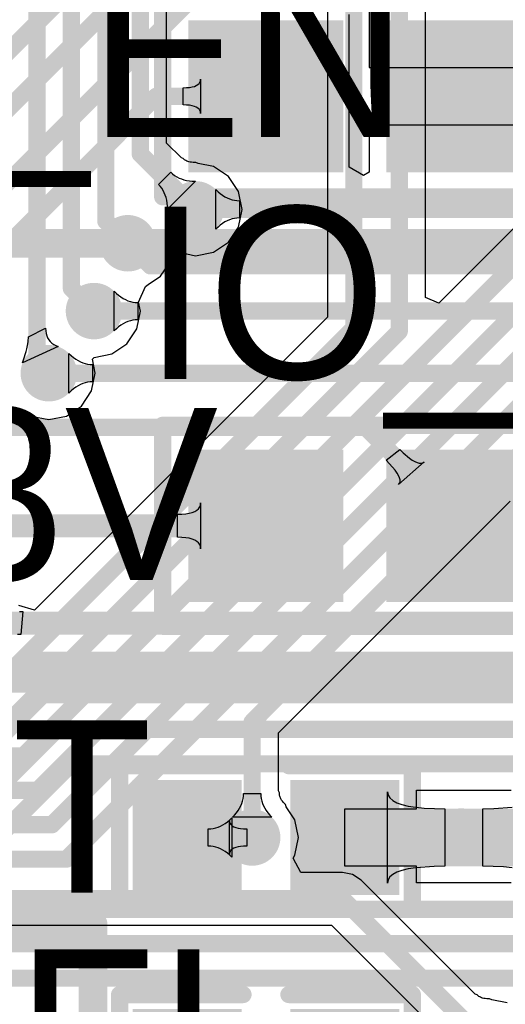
# Model space of a CAD drawing. Header units: millimetres. Extents: x 6.03 to 8.53, y 10.22 to 11.81.
# Tile 36 of 58: x 7.76 to 7.92, y 10.41 to 10.76. Entities that reach past the tile are written whole.
import ezdxf

# ---------------------------------------------------------------- set-up
doc = ezdxf.new("R2010")
doc.units = ezdxf.units.MM
doc.header["$MEASUREMENT"] = 0
for name, color, linetype in [('BottomLayer', 5, 'Continuous'), ('BottomOverlay', 54, 'Continuous'), ('MultiLayer', 9, 'Continuous'), ('TopLayer', 1, 'Continuous'), ('TopOverlay', 2, 'Continuous'), ('TopPaste', 8, 'Continuous'), ('TopSolder', 216, 'Continuous')]:
    doc.layers.add(name, color=color, linetype=linetype)

# ---------------------------------------------------------------- blocks, each defined once
blk = doc.blocks.new('CM4_2_B_4')
at = {"layer": 'BottomOverlay', "const_width": 0.01}
for points in [[(-0.44083, 0.76654), (-0.44083, 0.57754)], [(0.44117, 0.57754), (-0.44083, 0.57754)]]:
    blk.add_lwpolyline(points, dxfattribs=at)
at = {"layer": 'BottomOverlay', "const_width": 0.005}
blk.add_lwpolyline([(-0.44333, 0.57754, 1), (-0.43833, 0.57754, 1)], format="xyb", close=True, dxfattribs=at)
blk.add_lwpolyline([(-0.44333, 0.57754, 1), (-0.43833, 0.57754, 1)], format="xyb", close=True, dxfattribs=at)
blk = doc.blocks.new('0603_3JMP_19')
at = {"layer": 'TopLayer'}
for points in [[(-0.0225, 0.092), (-0.0225, 0.046), (0.0225, 0.092), (0.0225, 0.046)], [(-0.0225, 0.023), (-0.0225, -0.023), (0.0225, 0.023), (0.0225, -0.023)], [(-0.0225, -0.046), (-0.0225, -0.092), (0.0225, -0.046), (0.0225, -0.092)]]:
    blk.add_solid(points, dxfattribs=at)
at = {"layer": 'TopOverlay', "const_width": 0.00598}
for points in [[(-0.035, 0.105), (0.035, 0.105)], [(-0.035, 0.105), (-0.035, -0.105)], [(0.035, 0.105), (0.035, -0.105)], [(-0.035, -0.105), (0.035, -0.105)]]:
    blk.add_lwpolyline(points, dxfattribs=at)
at = {"layer": 'TopOverlay', "const_width": 0.00299}
for points in [[(-0.0365, 0.105, 1), (-0.0335, 0.105, 1)], [(-0.0365, 0.105, 1), (-0.0335, 0.105, 1)], [(0.0335, 0.105, 1), (0.0365, 0.105, 1)], [(0.0335, 0.105, 1), (0.0365, 0.105, 1)], [(-0.0365, -0.105, 1), (-0.0335, -0.105, 1)], [(-0.0365, -0.105, 1), (-0.0335, -0.105, 1)], [(0.0335, -0.105, 1), (0.0365, -0.105, 1)], [(0.0335, -0.105, 1), (0.0365, -0.105, 1)]]:
    blk.add_lwpolyline(points, format="xyb", close=True, dxfattribs=at)
at = {"layer": 'TopPaste'}
for points in [[(-0.0225, 0.092), (-0.0225, 0.046), (0.0225, 0.092), (0.0225, 0.046)], [(-0.0225, 0.023), (-0.0225, -0.023), (0.0225, 0.023), (0.0225, -0.023)], [(-0.0225, -0.046), (-0.0225, -0.092), (0.0225, -0.046), (0.0225, -0.092)]]:
    blk.add_solid(points, dxfattribs=at)
at = {"layer": 'TopSolder'}
for points in [[(-0.0265, 0.096), (-0.0265, 0.042), (0.0265, 0.096), (0.0265, 0.042)], [(-0.0265, 0.027), (-0.0265, -0.027), (0.0265, 0.027), (0.0265, -0.027)], [(-0.0265, -0.042), (-0.0265, -0.096), (0.0265, -0.042), (0.0265, -0.096)]]:
    blk.add_solid(points, dxfattribs=at)
blk = doc.blocks.new('0603_36')
at = {"layer": 'TopLayer'}
for points in [[(-0.0425, -0.016), (-0.0125, -0.016), (-0.0425, 0.016), (-0.0125, 0.016)], [(0.0125, -0.016), (0.0425, -0.016), (0.0125, 0.016), (0.0425, 0.016)]]:
    blk.add_solid(points, dxfattribs=at)
at = {"layer": 'TopOverlay', "const_width": 0.006}
for points in [[(-0.051, -0.025), (-0.051, 0.025)], [(-0.051, 0.025), (-0.008, 0.025)], [(0.008, 0.025), (0.051, 0.025)], [(0.051, -0.025), (0.051, 0.025)], [(-0.051, -0.025), (-0.008, -0.025)], [(0.008, -0.025), (0.051, -0.025)]]:
    blk.add_lwpolyline(points, dxfattribs=at)
at = {"layer": 'TopOverlay', "const_width": 0.003}
for points in [[(-0.0525, 0.025, 1), (-0.0495, 0.025, 1)], [(-0.0525, 0.025, 1), (-0.0495, 0.025, 1)], [(-0.0095, 0.025, 1), (-0.0065, 0.025, 1)], [(0.0065, 0.025, 1), (0.0095, 0.025, 1)], [(0.0495, 0.025, 1), (0.0525, 0.025, 1)], [(0.0495, 0.025, 1), (0.0525, 0.025, 1)], [(-0.0525, -0.025, 1), (-0.0495, -0.025, 1)], [(-0.0525, -0.025, 1), (-0.0495, -0.025, 1)], [(-0.0095, -0.025, 1), (-0.0065, -0.025, 1)], [(0.0065, -0.025, 1), (0.0095, -0.025, 1)], [(0.0495, -0.025, 1), (0.0525, -0.025, 1)], [(0.0495, -0.025, 1), (0.0525, -0.025, 1)]]:
    blk.add_lwpolyline(points, format="xyb", close=True, dxfattribs=at)
at = {"layer": 'TopPaste'}
for points in [[(-0.0425, -0.016), (-0.0125, -0.016), (-0.0425, 0.016), (-0.0125, 0.016)], [(0.0125, -0.016), (0.0425, -0.016), (0.0125, 0.016), (0.0425, 0.016)]]:
    blk.add_solid(points, dxfattribs=at)
at = {"layer": 'TopSolder'}
for points in [[(-0.0465, -0.02), (-0.0085, -0.02), (-0.0465, 0.02), (-0.0085, 0.02)], [(0.0085, -0.02), (0.0465, -0.02), (0.0085, 0.02), (0.0465, 0.02)]]:
    blk.add_solid(points, dxfattribs=at)
blk = doc.blocks.new('0603_37')
at = {"layer": 'TopLayer'}
for points in [[(-0.0425, -0.016), (-0.0125, -0.016), (-0.0425, 0.016), (-0.0125, 0.016)], [(0.0125, -0.016), (0.0425, -0.016), (0.0125, 0.016), (0.0425, 0.016)]]:
    blk.add_solid(points, dxfattribs=at)
at = {"layer": 'TopOverlay', "const_width": 0.006}
for points in [[(-0.051, -0.025), (-0.051, 0.025)], [(-0.051, 0.025), (-0.008, 0.025)], [(0.008, 0.025), (0.051, 0.025)], [(0.051, -0.025), (0.051, 0.025)], [(-0.051, -0.025), (-0.008, -0.025)], [(0.008, -0.025), (0.051, -0.025)]]:
    blk.add_lwpolyline(points, dxfattribs=at)
at = {"layer": 'TopOverlay', "const_width": 0.003}
for points in [[(-0.0525, 0.025, 1), (-0.0495, 0.025, 1)], [(-0.0525, 0.025, 1), (-0.0495, 0.025, 1)], [(-0.0095, 0.025, 1), (-0.0065, 0.025, 1)], [(0.0065, 0.025, 1), (0.0095, 0.025, 1)], [(0.0495, 0.025, 1), (0.0525, 0.025, 1)], [(0.0495, 0.025, 1), (0.0525, 0.025, 1)], [(-0.0525, -0.025, 1), (-0.0495, -0.025, 1)], [(-0.0525, -0.025, 1), (-0.0495, -0.025, 1)], [(-0.0095, -0.025, 1), (-0.0065, -0.025, 1)], [(0.0065, -0.025, 1), (0.0095, -0.025, 1)], [(0.0495, -0.025, 1), (0.0525, -0.025, 1)], [(0.0495, -0.025, 1), (0.0525, -0.025, 1)]]:
    blk.add_lwpolyline(points, format="xyb", close=True, dxfattribs=at)
at = {"layer": 'TopPaste'}
for points in [[(-0.0425, -0.016), (-0.0125, -0.016), (-0.0425, 0.016), (-0.0125, 0.016)], [(0.0125, -0.016), (0.0425, -0.016), (0.0125, 0.016), (0.0425, 0.016)]]:
    blk.add_solid(points, dxfattribs=at)
at = {"layer": 'TopSolder'}
for points in [[(-0.0465, -0.02), (-0.0085, -0.02), (-0.0465, 0.02), (-0.0085, 0.02)], [(0.0085, -0.02), (0.0465, -0.02), (0.0085, 0.02), (0.0465, 0.02)]]:
    blk.add_solid(points, dxfattribs=at)
blk = doc.blocks.new('0603_3JMP_45')
at = {"layer": 'TopLayer'}
for points in [[(-0.0225, 0.092), (-0.0225, 0.046), (0.0225, 0.092), (0.0225, 0.046)], [(-0.0225, 0.023), (-0.0225, -0.023), (0.0225, 0.023), (0.0225, -0.023)], [(-0.0225, -0.046), (-0.0225, -0.092), (0.0225, -0.046), (0.0225, -0.092)]]:
    blk.add_solid(points, dxfattribs=at)
at = {"layer": 'TopOverlay', "const_width": 0.00598}
for points in [[(0.035, 0.105), (-0.035, 0.105)], [(-0.035, -0.105), (-0.035, 0.105)], [(0.035, -0.105), (0.035, 0.105)], [(0.035, -0.105), (-0.035, -0.105)]]:
    blk.add_lwpolyline(points, dxfattribs=at)
at = {"layer": 'TopOverlay', "const_width": 0.00299}
for points in [[(-0.0365, 0.105, 1), (-0.0335, 0.105, 1)], [(-0.0365, 0.105, 1), (-0.0335, 0.105, 1)], [(0.0335, 0.105, 1), (0.0365, 0.105, 1)], [(0.0335, 0.105, 1), (0.0365, 0.105, 1)], [(-0.0365, -0.105, 1), (-0.0335, -0.105, 1)], [(-0.0365, -0.105, 1), (-0.0335, -0.105, 1)], [(0.0335, -0.105, 1), (0.0365, -0.105, 1)], [(0.0335, -0.105, 1), (0.0365, -0.105, 1)]]:
    blk.add_lwpolyline(points, format="xyb", close=True, dxfattribs=at)
at = {"layer": 'TopPaste'}
for points in [[(-0.0225, 0.092), (-0.0225, 0.046), (0.0225, 0.092), (0.0225, 0.046)], [(-0.0225, 0.023), (-0.0225, -0.023), (0.0225, 0.023), (0.0225, -0.023)], [(-0.0225, -0.046), (-0.0225, -0.092), (0.0225, -0.046), (0.0225, -0.092)]]:
    blk.add_solid(points, dxfattribs=at)
at = {"layer": 'TopSolder'}
for points in [[(-0.0265, 0.096), (-0.0265, 0.042), (0.0265, 0.096), (0.0265, 0.042)], [(-0.0265, 0.027), (-0.0265, -0.027), (0.0265, 0.027), (0.0265, -0.027)], [(-0.0265, -0.042), (-0.0265, -0.096), (0.0265, -0.042), (0.0265, -0.096)]]:
    blk.add_solid(points, dxfattribs=at)

msp = doc.modelspace()

# ---------------------------------------------------------------- linework, layer by layer
at = {"layer": 'BottomLayer'}
for p, q in [((7.89707, 10.65823), (7.89707, 10.92578)), ((7.8068, 10.71208), (7.8068, 10.89493)), ((7.86287, 10.87942), (7.86287, 10.65144)), ((7.97872, 10.73334), (7.90169, 10.65632)), ((7.81194, 10.70694), (7.8068, 10.71208)), ((7.81263, 10.70669), (7.81194, 10.70694)), ((7.81307, 10.70629), (7.81263, 10.70669)), ((7.8133, 10.70611), (7.81307, 10.70629)), ((7.81355, 10.70596), (7.8133, 10.70611)), ((7.81384, 10.70581), (7.81355, 10.70596)), ((7.81416, 10.70568), (7.81384, 10.70581)), ((7.81454, 10.70556), (7.81416, 10.70568)), ((7.81499, 10.70546), (7.81454, 10.70556)), ((7.81551, 10.70538), (7.81499, 10.70546)), ((7.8161, 10.70533), (7.81551, 10.70538)), ((7.81696, 10.70531), (7.8161, 10.70533)), ((7.81775, 10.70497), (7.81696, 10.70531)), ((7.82311, 10.7039), (7.81775, 10.70497)), ((7.82835, 10.7004), (7.82311, 10.7039)), ((7.804, 10.69766), (7.80825, 10.7019)), ((7.81683, 10.69882), (7.80709, 10.68907)), ((7.80825, 10.7019), (7.8089, 10.70131)), ((7.8089, 10.70131), (7.80959, 10.70077)), ((7.80959, 10.70077), (7.81034, 10.70031)), ((7.81034, 10.70031), (7.81113, 10.6999)), ((7.81113, 10.6999), (7.81196, 10.69956)), ((7.81196, 10.69956), (7.81284, 10.69929)), ((7.81284, 10.69929), (7.81377, 10.69907)), ((7.81377, 10.69907), (7.81474, 10.69892)), ((7.81474, 10.69892), (7.81576, 10.69884)), ((7.81576, 10.69884), (7.81683, 10.69882)), ((7.83185, 10.69516), (7.82835, 10.7004)), ((7.8046, 10.69701), (7.804, 10.69766)), ((7.80513, 10.69631), (7.8046, 10.69701)), ((7.8056, 10.69557), (7.80513, 10.69631)), ((7.806, 10.69478), (7.8056, 10.69557)), ((7.80634, 10.69394), (7.806, 10.69478)), ((7.80662, 10.69306), (7.80634, 10.69394)), ((7.80683, 10.69214), (7.80662, 10.69306)), ((7.80698, 10.69116), (7.80683, 10.69214)), ((7.83308, 10.68898), (7.83185, 10.69516)), ((7.80707, 10.69014), (7.80698, 10.69116)), ((7.80709, 10.68907), (7.80707, 10.69014)), ((7.83185, 10.6828), (7.83308, 10.68898)), ((7.82835, 10.67755), (7.83185, 10.6828)), ((7.82311, 10.67405), (7.82835, 10.67755)), ((7.80839, 10.67105), (7.81382, 10.67344)), ((7.81382, 10.67344), (7.81693, 10.67282)), ((7.81693, 10.67282), (7.82311, 10.67405)), ((7.80473, 10.66574), (7.80765, 10.67011)), ((7.80765, 10.67011), (7.80839, 10.67105)), ((7.80036, 10.66283), (7.80473, 10.66574)), ((7.79703, 10.65666), (7.79942, 10.66208)), ((7.79942, 10.66208), (7.80036, 10.66283)), ((7.90169, 10.65632), (7.89707, 10.65823)), ((7.79765, 10.65354), (7.79703, 10.65666)), ((7.86287, 10.65144), (7.76076, 10.54933)), ((7.79642, 10.64736), (7.79765, 10.65354)), ((7.75862, 10.64458), (7.76462, 10.64757)), ((7.76462, 10.64757), (7.76467, 10.64664)), ((7.79292, 10.64212), (7.79642, 10.64736)), ((7.75854, 10.64297), (7.75862, 10.64458)), ((7.76467, 10.64664), (7.7648, 10.64577)), ((7.7648, 10.64577), (7.76502, 10.64497)), ((7.76502, 10.64497), (7.76533, 10.64423)), ((7.76533, 10.64423), (7.76573, 10.64355)), ((7.76906, 10.64116), (7.75659, 10.63548)), ((7.75811, 10.64036), (7.75844, 10.64212)), ((7.75844, 10.64212), (7.75854, 10.64297)), ((7.76573, 10.64355), (7.76622, 10.64295)), ((7.76622, 10.64295), (7.7668, 10.6424)), ((7.7668, 10.6424), (7.76746, 10.64192)), ((7.76746, 10.64192), (7.76821, 10.64151)), ((7.76821, 10.64151), (7.76906, 10.64116)), ((7.78768, 10.63862), (7.79292, 10.64212)), ((7.75697, 10.63651), (7.75789, 10.63943)), ((7.75789, 10.63943), (7.75811, 10.64036)), ((7.78092, 10.63682), (7.7815, 10.63739)), ((7.7815, 10.63739), (7.78768, 10.63862)), ((7.75659, 10.63548), (7.75697, 10.63651)), ((7.7819, 10.63189), (7.78092, 10.63682)), ((7.78067, 10.62571), (7.7819, 10.63189)), ((7.77717, 10.62047), (7.78067, 10.62571)), ((7.77193, 10.61697), (7.77717, 10.62047)), ((7.7545, 10.61505), (7.75891, 10.6174)), ((7.75891, 10.6174), (7.75957, 10.61697)), ((7.75957, 10.61697), (7.76575, 10.61574)), ((7.76575, 10.61574), (7.77193, 10.61697)), ((7.84579, 10.50658), (7.92655, 10.58734)), ((7.76076, 10.54933), (7.75533, 10.55097)), ((7.84579, 10.48639), (7.84579, 10.50658)), ((7.8461, 10.48572), (7.84579, 10.48639)), ((7.83299, 10.48199), (7.83326, 10.48283)), ((7.83326, 10.48283), (7.83346, 10.48369)), ((7.83346, 10.48369), (7.83358, 10.48456)), ((7.83358, 10.48456), (7.83361, 10.48544)), ((7.83361, 10.48544), (7.83961, 10.48544)), ((7.83961, 10.48544), (7.83965, 10.48456)), ((7.83965, 10.48456), (7.83977, 10.48369)), ((7.83977, 10.48369), (7.83996, 10.48283)), ((7.83996, 10.48283), (7.84024, 10.48199)), ((7.84613, 10.48513), (7.8461, 10.48572)), ((7.84617, 10.48484), (7.84613, 10.48513)), ((7.84623, 10.48455), (7.84617, 10.48484)), ((7.84633, 10.48425), (7.84623, 10.48455)), ((7.84647, 10.48392), (7.84633, 10.48425)), ((7.84665, 10.48357), (7.84647, 10.48392)), ((7.8469, 10.48318), (7.84665, 10.48357)), ((7.84721, 10.48276), (7.8469, 10.48318)), ((7.84759, 10.48231), (7.84721, 10.48276)), ((7.83113, 10.47874), (7.83171, 10.47953)), ((7.83171, 10.47953), (7.83221, 10.48034)), ((7.83221, 10.48034), (7.83264, 10.48116)), ((7.83264, 10.48116), (7.83299, 10.48199)), ((7.84024, 10.48199), (7.84059, 10.48116)), ((7.84059, 10.48116), (7.84101, 10.48034)), ((7.84101, 10.48034), (7.84152, 10.47953)), ((7.84152, 10.47953), (7.8421, 10.47874)), ((7.84819, 10.48169), (7.84759, 10.48231)), ((7.8485, 10.48089), (7.84819, 10.48169)), ((7.85154, 10.47634), (7.8485, 10.48089)), ((7.82972, 10.47719), (7.83046, 10.47796)), ((7.8435, 10.47719), (7.82972, 10.47719)), ((7.83046, 10.47796), (7.83113, 10.47874)), ((7.8421, 10.47874), (7.84277, 10.47796)), ((7.84277, 10.47796), (7.8435, 10.47719)), ((7.85277, 10.47016), (7.85154, 10.47634)), ((7.85154, 10.46398), (7.85277, 10.47016)), ((7.85088, 10.463), (7.85154, 10.46398)), ((7.85356, 10.458), (7.85088, 10.463)), ((7.86811, 10.458), (7.85356, 10.458)), ((7.87162, 10.4573), (7.86811, 10.458)), ((7.8746, 10.45531), (7.87162, 10.4573)), ((7.9143, 10.41561), (7.8746, 10.45531)), ((7.74065, 10.43964), (7.86431, 10.43964)), ((7.86431, 10.43964), (7.90132, 10.40263)), ((7.91499, 10.41535), (7.9143, 10.41561)), ((7.91543, 10.41495), (7.91499, 10.41535)), ((7.91566, 10.41478), (7.91543, 10.41495)), ((7.91592, 10.41462), (7.91566, 10.41478)), ((7.9162, 10.41447), (7.91592, 10.41462)), ((7.91652, 10.41434), (7.9162, 10.41447)), ((7.9169, 10.41422), (7.91652, 10.41434)), ((7.91735, 10.41412), (7.9169, 10.41422)), ((7.91787, 10.41404), (7.91735, 10.41412)), ((7.91846, 10.41399), (7.91787, 10.41404)), ((7.91932, 10.41397), (7.91846, 10.41399)), ((7.92011, 10.41363), (7.91932, 10.41397)), ((7.92547, 10.41256), (7.92011, 10.41363))]:
    msp.add_line(p, q, dxfattribs=at)
at = {"layer": 'BottomLayer', "const_width": 0.006}
for points in [[(7.77186, 10.4626), (8.27664, 10.96738)], [(7.88789, 10.64651), (7.88789, 10.96738)], [(7.76689, 10.4746), (8.18789, 10.8956)], [(7.79762, 10.70828), (7.79762, 10.89493)], [(7.78562, 10.68485), (7.78562, 10.88995)], [(7.77362, 10.66142), (7.77362, 10.88498)], [(7.87205, 10.64764), (7.87205, 10.88322)], [(7.76162, 10.63602), (7.76162, 10.88001)], [(7.76192, 10.4866), (8.08789, 10.81257)], [(7.75695, 10.4986), (7.98789, 10.72954)], [(7.79762, 10.70828), (7.81693, 10.68898)], [(7.78562, 10.68485), (7.79331, 10.67717)], [(7.83661, 10.51038), (8.00032, 10.67409)], [(7.77362, 10.66142), (7.7815, 10.65354)], [(7.74701, 10.5226), (7.87205, 10.64764)], [(7.75198, 10.5106), (7.88789, 10.64651)], [(7.76162, 10.63602), (7.76575, 10.63189)], [(7.83661, 10.47016), (7.83661, 10.51038)], [(7.55484, 10.4986), (7.75695, 10.4986)], [(7.55981, 10.4866), (7.76192, 10.4866)], [(7.56478, 10.4746), (7.76689, 10.4746)], [(7.57677, 10.4626), (7.77186, 10.4626)], [(7.59861, 10.44882), (7.86811, 10.44882)], [(7.86811, 10.44882), (7.91929, 10.39764)]]:
    msp.add_lwpolyline(points, dxfattribs=at)
at = {"layer": 'BottomLayer'}
for points, const_width in [([(7.79612, 10.70828, 1), (7.79912, 10.70828, 1)], 0.003), ([(7.79612, 10.70828, 1), (7.79912, 10.70828, 1)], 0.003), ([(7.81201, 10.68898, 1), (7.82185, 10.68898, 1)], 0.00984), ([(7.81543, 10.68898, 1), (7.81843, 10.68898, 1)], 0.003), ([(7.78412, 10.68485, 1), (7.78712, 10.68485, 1)], 0.003), ([(7.78412, 10.68485, 1), (7.78712, 10.68485, 1)], 0.003), ([(7.78839, 10.67717, 1), (7.79823, 10.67717, 1)], 0.00984), ([(7.79181, 10.67717, 1), (7.79481, 10.67717, 1)], 0.003), ([(7.77212, 10.66142, 1), (7.77512, 10.66142, 1)], 0.003), ([(7.77212, 10.66142, 1), (7.77512, 10.66142, 1)], 0.003), ([(7.77657, 10.65354, 1), (7.78642, 10.65354, 1)], 0.00984), ([(7.78, 10.65354, 1), (7.783, 10.65354, 1)], 0.003), ([(7.87055, 10.64764, 1), (7.87355, 10.64764, 1)], 0.003), ([(7.87055, 10.64764, 1), (7.87355, 10.64764, 1)], 0.003), ([(7.88639, 10.64651, 1), (7.88939, 10.64651, 1)], 0.003), ([(7.88639, 10.64651, 1), (7.88939, 10.64651, 1)], 0.003), ([(7.76083, 10.63189, 1), (7.77067, 10.63189, 1)], 0.00984), ([(7.76012, 10.63602, 1), (7.76312, 10.63602, 1)], 0.003), ([(7.76012, 10.63602, 1), (7.76312, 10.63602, 1)], 0.003), ([(7.76425, 10.63189, 1), (7.76725, 10.63189, 1)], 0.003), ([(7.83511, 10.51038, 1), (7.83811, 10.51038, 1)], 0.003), ([(7.83511, 10.51038, 1), (7.83811, 10.51038, 1)], 0.003), ([(7.75545, 10.4986, 1), (7.75845, 10.4986, 1)], 0.003), ([(7.75545, 10.4986, 1), (7.75845, 10.4986, 1)], 0.003), ([(7.76042, 10.4866, 1), (7.76342, 10.4866, 1)], 0.003), ([(7.76042, 10.4866, 1), (7.76342, 10.4866, 1)], 0.003), ([(7.83169, 10.47016, 1), (7.84154, 10.47016, 1)], 0.00984), ([(7.90453, 10.47047, 1), (7.91437, 10.47047, 1)], 0.00984), ([(7.76539, 10.4746, 1), (7.76839, 10.4746, 1)], 0.003), ([(7.76539, 10.4746, 1), (7.76839, 10.4746, 1)], 0.003), ([(7.83511, 10.47016, 1), (7.83811, 10.47016, 1)], 0.003), ([(7.77036, 10.4626, 1), (7.77336, 10.4626, 1)], 0.003), ([(7.77036, 10.4626, 1), (7.77336, 10.4626, 1)], 0.003), ([(7.86661, 10.44882, 1), (7.86961, 10.44882, 1)], 0.003), ([(7.86661, 10.44882, 1), (7.86961, 10.44882, 1)], 0.003)]:
    msp.add_lwpolyline(points, format="xyb", close=True, dxfattribs=dict(at, const_width=const_width))
at = {"layer": 'MultiLayer', "const_width": 0.00984}
for points in [[(7.81201, 10.68898, 1), (7.82185, 10.68898, 1)], [(7.78839, 10.67717, 1), (7.79823, 10.67717, 1)], [(7.77657, 10.65354, 1), (7.78642, 10.65354, 1)], [(7.76083, 10.63189, 1), (7.77067, 10.63189, 1)], [(7.83169, 10.47016, 1), (7.84154, 10.47016, 1)], [(7.90453, 10.47047, 1), (7.91437, 10.47047, 1)]]:
    msp.add_lwpolyline(points, format="xyb", close=True, dxfattribs=at)
at = {"layer": 'TopLayer'}
for p, q in [((7.87743, 10.76085), (7.87743, 10.73835)), ((7.87043, 10.70368), (7.87043, 10.75685)), ((7.87743, 10.73835), (7.94343, 10.73835)), ((7.81812, 10.73282), (7.81843, 10.73327)), ((7.81843, 10.73327), (7.81861, 10.73378)), ((7.81861, 10.73378), (7.81867, 10.73435)), ((7.81867, 10.73435), (7.81867, 10.72235)), ((7.81255, 10.73135), (7.81372, 10.73138)), ((7.81255, 10.72535), (7.81255, 10.73135)), ((7.81372, 10.73138), (7.81476, 10.73147)), ((7.81476, 10.73147), (7.81567, 10.73162)), ((7.81567, 10.73162), (7.81647, 10.73183)), ((7.81647, 10.73183), (7.81714, 10.7321)), ((7.81714, 10.7321), (7.81769, 10.73243)), ((7.81769, 10.73243), (7.81812, 10.73282)), ((7.81372, 10.72532), (7.81255, 10.72535)), ((7.81476, 10.72523), (7.81372, 10.72532)), ((7.81567, 10.72508), (7.81476, 10.72523)), ((7.81647, 10.72487), (7.81567, 10.72508)), ((7.81714, 10.7246), (7.81647, 10.72487)), ((7.81769, 10.72427), (7.81714, 10.7246)), ((7.81812, 10.72388), (7.81769, 10.72427)), ((7.81843, 10.72343), (7.81812, 10.72388)), ((7.81861, 10.72292), (7.81843, 10.72343)), ((7.81867, 10.72235), (7.81861, 10.72292)), ((7.94343, 10.71835), (7.87743, 10.71835)), ((7.87743, 10.71835), (7.87743, 10.70197)), ((7.87543, 10.7008), (7.87043, 10.70368)), ((7.87743, 10.70197), (7.87543, 10.7008)), ((7.82396, 10.68209), (7.82396, 10.69587)), ((7.82396, 10.69587), (7.82473, 10.69513)), ((7.82473, 10.69513), (7.82551, 10.69447)), ((7.82551, 10.69447), (7.8263, 10.69388)), ((7.8263, 10.69388), (7.82711, 10.69338)), ((7.82711, 10.69338), (7.82793, 10.69295)), ((7.82793, 10.69295), (7.82876, 10.6926)), ((7.82876, 10.6926), (7.8296, 10.69233)), ((7.8296, 10.69233), (7.83046, 10.69213)), ((7.83046, 10.69213), (7.83133, 10.69202)), ((7.83133, 10.69202), (7.83221, 10.69198)), ((7.83221, 10.69198), (7.83221, 10.68598)), ((7.82876, 10.68535), (7.82793, 10.685)), ((7.8296, 10.68563), (7.82876, 10.68535)), ((7.83046, 10.68582), (7.8296, 10.68563)), ((7.83133, 10.68594), (7.83046, 10.68582)), ((7.83221, 10.68598), (7.83133, 10.68594)), ((7.82473, 10.68283), (7.82396, 10.68209)), ((7.82551, 10.68349), (7.82473, 10.68283)), ((7.8263, 10.68407), (7.82551, 10.68349)), ((7.82711, 10.68458), (7.8263, 10.68407)), ((7.82793, 10.685), (7.82711, 10.68458)), ((7.78853, 10.64665), (7.78853, 10.66043)), ((7.78853, 10.66043), (7.78929, 10.65969)), ((7.78929, 10.65969), (7.79008, 10.65903)), ((7.79008, 10.65903), (7.79087, 10.65845)), ((7.79087, 10.65845), (7.79168, 10.65794)), ((7.79168, 10.65794), (7.79249, 10.65752)), ((7.79249, 10.65752), (7.79333, 10.65717)), ((7.79333, 10.65717), (7.79417, 10.65689)), ((7.79417, 10.65689), (7.79503, 10.6567)), ((7.79503, 10.6567), (7.79589, 10.65658)), ((7.79589, 10.65658), (7.79678, 10.65654)), ((7.79678, 10.65654), (7.79678, 10.65054)), ((7.78929, 10.64739), (7.78853, 10.64665)), ((7.79008, 10.64805), (7.78929, 10.64739)), ((7.79087, 10.64864), (7.79008, 10.64805)), ((7.79168, 10.64914), (7.79087, 10.64864)), ((7.79249, 10.64957), (7.79168, 10.64914)), ((7.79333, 10.64992), (7.79249, 10.64957)), ((7.79417, 10.65019), (7.79333, 10.64992)), ((7.79503, 10.65039), (7.79417, 10.65019)), ((7.79589, 10.6505), (7.79503, 10.65039)), ((7.79678, 10.65054), (7.79589, 10.6505)), ((7.77278, 10.625), (7.77278, 10.63878)), ((7.77278, 10.63878), (7.77355, 10.63804)), ((7.77355, 10.63804), (7.77433, 10.63738)), ((7.77433, 10.63738), (7.77512, 10.6368)), ((7.77512, 10.6368), (7.77593, 10.63629)), ((7.77593, 10.63629), (7.77675, 10.63586)), ((7.77675, 10.63586), (7.77758, 10.63551)), ((7.77758, 10.63551), (7.77842, 10.63524)), ((7.77842, 10.63524), (7.77928, 10.63505)), ((7.77928, 10.63505), (7.78015, 10.63493)), ((7.78015, 10.63493), (7.78103, 10.63489)), ((7.78103, 10.63489), (7.78103, 10.62889)), ((7.77512, 10.62698), (7.77433, 10.6264)), ((7.77593, 10.62749), (7.77512, 10.62698)), ((7.77675, 10.62792), (7.77593, 10.62749)), ((7.77758, 10.62827), (7.77675, 10.62792)), ((7.77842, 10.62854), (7.77758, 10.62827)), ((7.77928, 10.62873), (7.77842, 10.62854)), ((7.78015, 10.62885), (7.77928, 10.62873)), ((7.78103, 10.62889), (7.78015, 10.62885)), ((7.77355, 10.62574), (7.77278, 10.625)), ((7.77433, 10.6264), (7.77355, 10.62574)), ((7.88331, 10.60162), (7.88805, 10.60536)), ((7.88805, 10.60536), (7.88927, 10.60419)), ((7.88927, 10.60419), (7.89146, 10.60232)), ((7.88558, 10.59919), (7.88331, 10.60162)), ((7.89654, 10.601), (7.88767, 10.59313)), ((7.89146, 10.60232), (7.89243, 10.60164)), ((7.89243, 10.60164), (7.89332, 10.60112)), ((7.89332, 10.60112), (7.89413, 10.60077)), ((7.89413, 10.60077), (7.89486, 10.60058)), ((7.89486, 10.60058), (7.8955, 10.60055)), ((7.8955, 10.60055), (7.89606, 10.60069)), ((7.89606, 10.60069), (7.89654, 10.601)), ((7.88645, 10.59811), (7.88558, 10.59919)), ((7.88715, 10.59712), (7.88645, 10.59811)), ((7.88767, 10.59623), (7.88715, 10.59712)), ((7.88802, 10.59542), (7.88767, 10.59623)), ((7.88767, 10.59313), (7.88802, 10.59357)), ((7.8882, 10.59471), (7.88802, 10.59542)), ((7.88802, 10.59357), (7.8882, 10.59409)), ((7.8882, 10.59409), (7.8882, 10.59471)), ((7.81835, 10.5853), (7.81859, 10.58598)), ((7.81859, 10.58598), (7.81867, 10.58674)), ((7.81867, 10.58674), (7.81867, 10.57074)), ((7.81055, 10.58274), (7.8121, 10.58278)), ((7.81055, 10.57474), (7.81055, 10.58274)), ((7.8121, 10.58278), (7.81348, 10.5829)), ((7.81348, 10.5829), (7.81469, 10.5831)), ((7.81469, 10.5831), (7.81575, 10.58338)), ((7.81575, 10.58338), (7.81664, 10.58374)), ((7.81664, 10.58374), (7.81737, 10.58418)), ((7.81737, 10.58418), (7.81794, 10.5847)), ((7.81794, 10.5847), (7.81835, 10.5853)), ((7.8121, 10.5747), (7.81055, 10.57474)), ((7.81348, 10.57458), (7.8121, 10.5747)), ((7.81469, 10.57438), (7.81348, 10.57458)), ((7.81575, 10.5741), (7.81469, 10.57438)), ((7.81664, 10.57374), (7.81575, 10.5741)), ((7.81737, 10.5733), (7.81664, 10.57374)), ((7.81794, 10.57278), (7.81737, 10.5733)), ((7.81835, 10.57218), (7.81794, 10.57278)), ((7.81859, 10.5715), (7.81835, 10.57218)), ((7.81867, 10.57074), (7.81859, 10.5715)), ((7.75558, 10.54892), (7.7567, 10.54887)), ((7.7567, 10.54887), (7.75598, 10.54087)), ((7.75598, 10.54087), (7.75489, 10.54083)), ((7.89393, 10.48016), (7.89393, 10.48666)), ((7.89393, 10.48666), (7.92693, 10.48666)), ((7.88381, 10.45428), (7.88381, 10.48604)), ((7.88381, 10.48604), (7.88401, 10.48492)), ((7.88401, 10.48492), (7.88461, 10.48392)), ((7.88461, 10.48392), (7.88561, 10.48304)), ((7.88561, 10.48304), (7.88701, 10.48227)), ((7.86893, 10.46016), (7.86893, 10.48016)), ((7.86893, 10.48016), (7.89393, 10.48016)), ((7.88701, 10.48227), (7.88881, 10.48163)), ((7.88881, 10.48163), (7.89101, 10.4811)), ((7.89101, 10.4811), (7.89361, 10.48069)), ((7.89361, 10.48069), (7.89661, 10.48039)), ((7.89661, 10.48039), (7.90381, 10.48016)), ((7.90381, 10.48016), (7.90381, 10.46016)), ((7.91705, 10.48016), (7.92085, 10.48022)), ((7.91705, 10.46016), (7.91705, 10.48016)), ((7.92085, 10.48022), (7.92725, 10.48069)), ((7.82804, 10.47565), (7.82882, 10.47631)), ((7.82869, 10.46416), (7.82869, 10.47616)), ((7.82869, 10.47616), (7.82875, 10.47559)), ((7.82882, 10.47631), (7.82959, 10.47705)), ((7.82959, 10.47705), (7.82959, 10.46327)), ((7.82133, 10.47316), (7.82222, 10.4732)), ((7.82133, 10.46716), (7.82133, 10.47316)), ((7.82222, 10.4732), (7.82308, 10.47331)), ((7.82308, 10.47331), (7.82394, 10.47351)), ((7.82394, 10.47351), (7.82479, 10.47378)), ((7.82479, 10.47378), (7.82562, 10.47413)), ((7.82562, 10.47413), (7.82644, 10.47456)), ((7.82644, 10.47456), (7.82724, 10.47506)), ((7.82724, 10.47506), (7.82804, 10.47565)), ((7.82875, 10.47559), (7.82894, 10.47508)), ((7.82894, 10.47508), (7.82924, 10.47463)), ((7.82924, 10.47463), (7.82967, 10.47424)), ((7.82967, 10.47424), (7.83022, 10.47391)), ((7.83022, 10.47391), (7.8309, 10.47364)), ((7.8309, 10.47364), (7.83169, 10.47343)), ((7.83169, 10.47343), (7.83261, 10.47328)), ((7.83261, 10.47328), (7.83365, 10.47319)), ((7.83365, 10.47319), (7.83481, 10.47316)), ((7.83481, 10.47316), (7.83481, 10.46716)), ((7.82222, 10.46712), (7.82133, 10.46716)), ((7.82308, 10.467), (7.82222, 10.46712)), ((7.82394, 10.46681), (7.82308, 10.467)), ((7.82479, 10.46654), (7.82394, 10.46681)), ((7.82562, 10.46619), (7.82479, 10.46654)), ((7.82644, 10.46576), (7.82562, 10.46619)), ((7.82724, 10.46525), (7.82644, 10.46576)), ((7.82924, 10.46569), (7.82894, 10.46524)), ((7.82967, 10.46608), (7.82924, 10.46569)), ((7.83022, 10.46641), (7.82967, 10.46608)), ((7.8309, 10.46668), (7.83022, 10.46641)), ((7.83169, 10.46689), (7.8309, 10.46668)), ((7.83261, 10.46704), (7.83169, 10.46689)), ((7.83365, 10.46713), (7.83261, 10.46704)), ((7.83481, 10.46716), (7.83365, 10.46713)), ((7.82804, 10.46467), (7.82724, 10.46525)), ((7.82882, 10.46401), (7.82804, 10.46467)), ((7.82875, 10.46473), (7.82869, 10.46416)), ((7.82894, 10.46524), (7.82875, 10.46473)), ((7.82959, 10.46327), (7.82882, 10.46401)), ((7.89393, 10.46016), (7.86893, 10.46016)), ((7.88881, 10.45869), (7.88701, 10.45804)), ((7.89101, 10.45922), (7.88881, 10.45869)), ((7.89361, 10.45963), (7.89101, 10.45922)), ((7.90001, 10.4601), (7.89361, 10.45963)), ((7.89393, 10.45433), (7.89393, 10.46016)), ((7.90381, 10.46016), (7.90001, 10.4601)), ((7.92425, 10.45992), (7.91705, 10.46016)), ((7.92725, 10.45963), (7.92425, 10.45992)), ((7.88401, 10.45539), (7.88381, 10.45428)), ((7.88461, 10.45639), (7.88401, 10.45539)), ((7.88561, 10.45728), (7.88461, 10.45639)), ((7.88701, 10.45804), (7.88561, 10.45728)), ((7.92693, 10.45433), (7.89393, 10.45433))]:
    msp.add_line(p, q, dxfattribs=at)
for points, const_width in [([(7.73228, 10.72452), (7.91743, 10.90967)], 0.006), ([(7.73808, 10.71052), (7.92323, 10.89567)], 0.006), ([(7.71654, 10.66339), (7.8248, 10.77165)], 0.006), ([(7.71063, 10.63583), (7.80315, 10.72835)], 0.006), ([(7.80315, 10.72835), (7.84143, 10.72835)], 0.006), ([(7.81693, 10.68898), (7.97834, 10.68898)], 0.006), ([(7.79331, 10.67717), (7.80118, 10.66929)], 0.006), ([(7.80118, 10.66929), (7.98105, 10.66929)], 0.006), ([(7.7815, 10.65354), (7.97983, 10.65354)], 0.006), ([(7.76575, 10.63189), (7.98451, 10.63189)], 0.006), ([(7.69882, 10.61305), (7.87613, 10.61305)], 0.006), ([(7.87613, 10.61305), (7.91043, 10.57874)], 0.006), ([(7.73937, 10.57874), (7.84143, 10.57874)], 0.008), ([(7.73865, 10.54487), (7.94557, 10.54487)], 0.008), ([(7.67268, 10.44589), (7.75862, 10.53183)], 0.006), ([(7.75862, 10.53183), (7.75967, 10.53183)], 0.006), ([(7.75967, 10.53183), (7.75971, 10.53187)], 0.006), ([(7.75971, 10.53187), (7.99607, 10.53187)], 0.006), ([(7.67765, 10.43389), (7.76359, 10.51983)], 0.006), ([(7.76359, 10.51983), (7.76464, 10.51983)], 0.006), ([(7.76464, 10.51983), (7.76468, 10.51987)], 0.006), ([(7.76468, 10.51987), (8.00104, 10.51987)], 0.006), ([(7.68262, 10.42189), (7.76856, 10.50783)], 0.006), ([(7.76856, 10.50783), (7.76961, 10.50783)], 0.006), ([(7.76961, 10.50783), (7.76965, 10.50787)], 0.006), ([(7.76965, 10.50787), (8.00601, 10.50787)], 0.006), ([(7.68759, 10.40989), (7.77353, 10.49583)], 0.006), ([(7.77353, 10.49583), (8.01094, 10.49583)], 0.006), ([(7.86893, 10.47016), (7.95193, 10.47016)], 0.02), ([(7.81393, 10.47016), (7.83661, 10.47016)], 0.006), ([(7.74123, 10.44516), (8.02566, 10.44516)], 0.006), ([(7.74629, 10.43316), (8.03063, 10.43316)], 0.006), ([(7.75126, 10.42116), (8.0356, 10.42116)], 0.006)]:
    msp.add_lwpolyline(points, dxfattribs=dict(at, const_width=const_width))
for points, const_width in [([(7.80165, 10.72835, 1), (7.80465, 10.72835, 1)], 0.003), ([(7.80165, 10.72835, 1), (7.80465, 10.72835, 1)], 0.003), ([(7.83993, 10.72835, 1), (7.84293, 10.72835, 1)], 0.003), ([(7.81201, 10.68898, 1), (7.82185, 10.68898, 1)], 0.00984), ([(7.81543, 10.68898, 1), (7.81843, 10.68898, 1)], 0.003), ([(7.78839, 10.67717, 1), (7.79823, 10.67717, 1)], 0.00984), ([(7.79181, 10.67717, 1), (7.79481, 10.67717, 1)], 0.003), ([(7.79968, 10.66929, 1), (7.80268, 10.66929, 1)], 0.003), ([(7.79968, 10.66929, 1), (7.80268, 10.66929, 1)], 0.003), ([(7.77657, 10.65354, 1), (7.78642, 10.65354, 1)], 0.00984), ([(7.78, 10.65354, 1), (7.783, 10.65354, 1)], 0.003), ([(7.76083, 10.63189, 1), (7.77067, 10.63189, 1)], 0.00984), ([(7.76425, 10.63189, 1), (7.76725, 10.63189, 1)], 0.003), ([(7.87463, 10.61305, 1), (7.87763, 10.61305, 1)], 0.003), ([(7.87463, 10.61305, 1), (7.87763, 10.61305, 1)], 0.003), ([(7.83943, 10.57874, 1), (7.84343, 10.57874, 1)], 0.004), ([(7.90893, 10.57874, 1), (7.91193, 10.57874, 1)], 0.003), ([(7.75712, 10.53183, 1), (7.76012, 10.53183, 1)], 0.003), ([(7.75712, 10.53183, 1), (7.76012, 10.53183, 1)], 0.003), ([(7.75817, 10.53183, 1), (7.76117, 10.53183, 1)], 0.003), ([(7.75817, 10.53183, 1), (7.76117, 10.53183, 1)], 0.003), ([(7.75821, 10.53187, 1), (7.76121, 10.53187, 1)], 0.003), ([(7.75821, 10.53187, 1), (7.76121, 10.53187, 1)], 0.003), ([(7.76209, 10.51983, 1), (7.76509, 10.51983, 1)], 0.003), ([(7.76209, 10.51983, 1), (7.76509, 10.51983, 1)], 0.003), ([(7.76314, 10.51983, 1), (7.76614, 10.51983, 1)], 0.003), ([(7.76314, 10.51983, 1), (7.76614, 10.51983, 1)], 0.003), ([(7.76318, 10.51987, 1), (7.76618, 10.51987, 1)], 0.003), ([(7.76318, 10.51987, 1), (7.76618, 10.51987, 1)], 0.003), ([(7.76706, 10.50783, 1), (7.77006, 10.50783, 1)], 0.003), ([(7.76706, 10.50783, 1), (7.77006, 10.50783, 1)], 0.003), ([(7.76811, 10.50783, 1), (7.77111, 10.50783, 1)], 0.003), ([(7.76811, 10.50783, 1), (7.77111, 10.50783, 1)], 0.003), ([(7.76815, 10.50787, 1), (7.77115, 10.50787, 1)], 0.003), ([(7.76815, 10.50787, 1), (7.77115, 10.50787, 1)], 0.003), ([(7.77203, 10.49583, 1), (7.77503, 10.49583, 1)], 0.003), ([(7.77203, 10.49583, 1), (7.77503, 10.49583, 1)], 0.003), ([(7.83169, 10.47016, 1), (7.84154, 10.47016, 1)], 0.00984), ([(7.86393, 10.47016, 1), (7.87393, 10.47016, 1)], 0.01), ([(7.90453, 10.47047, 1), (7.91437, 10.47047, 1)], 0.00984), ([(7.81243, 10.47016, 1), (7.81543, 10.47016, 1)], 0.003), ([(7.83511, 10.47016, 1), (7.83811, 10.47016, 1)], 0.003)]:
    msp.add_lwpolyline(points, format="xyb", close=True, dxfattribs=dict(at, const_width=const_width))
at = {"layer": 'TopOverlay', "const_width": 0.01}
for points in [[(7.62205, 10.67717), (8.19862, 10.67717)], [(7.62205, 10.52559), (8.19882, 10.52559)]]:
    msp.add_lwpolyline(points, dxfattribs=at)

# ---------------------------------------------------------------- block references
for name, p, rotation in [('CM4_2_B_4', (7.34037, 11.01738), 180), ('0603_3JMP_45', (7.91043, 10.72835), 90), ('0603_3JMP_19', (7.91043, 10.57874), 270), ('0603_37', (7.84143, 10.47016), 360), ('0603_36', (7.84143, 10.39043), 360)]:
    msp.add_blockref(name, p, dxfattribs=dict(rotation=rotation))

# ---------------------------------------------------------------- texts
at = {"layer": 'TopOverlay'}
for s, p in [('GL_EN', (7.62795, 10.71414)), ('IO_VREF', (7.79878, 10.62992)), ('1.8V', (7.65973, 10.55983)), ('BT', (7.69929, 10.45096)), ('WIFI', (7.65627, 10.37123))]:
    msp.add_text(s, height=0.06, rotation=360, dxfattribs=at).set_placement(p)

doc.saveas('drawing.dxf')
